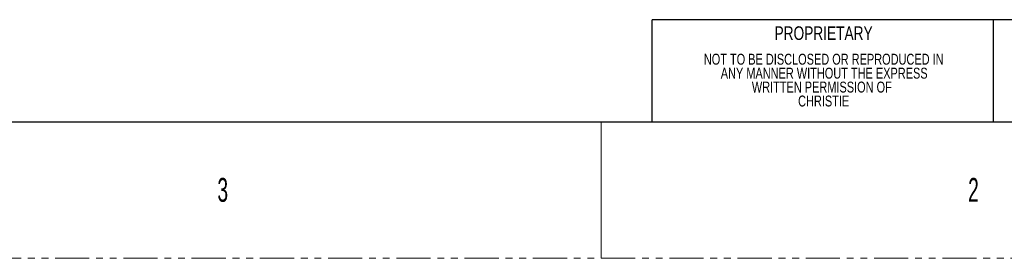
# Model space of a CAD drawing. Header units: millimetres. Extents: x 0 to 1118, y 0 to 864.
# Tile 98 of 235: x 730 to 913, y 0 to 44. Entities that reach past the tile are written whole.
import ezdxf

# ---------------------------------------------------------------- set-up
doc = ezdxf.new("R2010")
doc.units = ezdxf.units.MM
doc.linetypes.add('PHANTOM', pattern=[12.7, 6.35, -1.27, 1.27, -1.27, 1.27, -1.27])
doc.styles.add('SLDTEXTSTYLE0', font='TXT', dxfattribs={"width": 0.6})
doc.styles.add('SLDTEXTSTYLE1', font='TXT', dxfattribs={"width": 0.75})

# ---------------------------------------------------------------- blocks, each defined once
blk = doc.blocks.new('SW_NOTE_24')
at = {"color": 0, "linetype": 'Continuous', "lineweight": 0, "char_height": 2.032, "attachment_point": 2, "style": 'SLDTEXTSTYLE1'}
for s, insert in [('NOT TO BE DISCLOSED OR REPRODUCED IN', (26.92, 2.62)), ('ANY MANNER WITHOUT THE EXPRESS', (27.01, 0.02)), ('WRITTEN PERMISSION OF', (26.57, -2.57)), ('CHRISTIE', (26.91, -5.17))]:
    blk.add_mtext(s, dxfattribs=dict(at, insert=insert))

msp = doc.modelspace()

# ---------------------------------------------------------------- linework, layer by layer
at = {"color": 7, "linetype": 'Continuous', "lineweight": 30}
for p, q in [((1104.9, 44.45), (847.725, 44.45)), ((847.725, 25.4), (847.725, 44.45)), ((911.225, 25.4), (911.225, 44.45)), ((12.7, 25.4), (1104.9, 25.4))]:
    msp.add_line(p, q, dxfattribs=at)
at = {"color": 7, "linetype": 'Continuous', "lineweight": 0}
for p, q in [((847.725, 25.4), (847.725, 44.45)), ((838.2, 25.4), (838.2, 0)), ((911.225, 25.4), (847.725, 25.4)), ((974.725, 25.4), (911.225, 25.4))]:
    msp.add_line(p, q, dxfattribs=at)
at = {"color": 7, "linetype": 'PHANTOM', "lineweight": 0}
msp.add_line((0, 0), (1117.6, 0), dxfattribs=at)

# ---------------------------------------------------------------- block references
at = {"color": 7, "linetype": 'Continuous', "lineweight": 0}
msp.add_blockref('SW_NOTE_24', (852.7, 35.482), dxfattribs=at)

# ---------------------------------------------------------------- texts
for s, insert, char_height, attachment_point, style in [('PROPRIETARY', (879.599, 43.211), 2.54, 2, 'SLDTEXTSTYLE1'), ('3', (766.794, 14.973), 4.445, 1, 'SLDTEXTSTYLE0'), ('2', (906.494, 14.973), 4.445, 1, 'SLDTEXTSTYLE0')]:
    msp.add_mtext(s, dxfattribs=dict(at, insert=insert, char_height=char_height, attachment_point=attachment_point, style=style))

doc.saveas('drawing.dxf')
